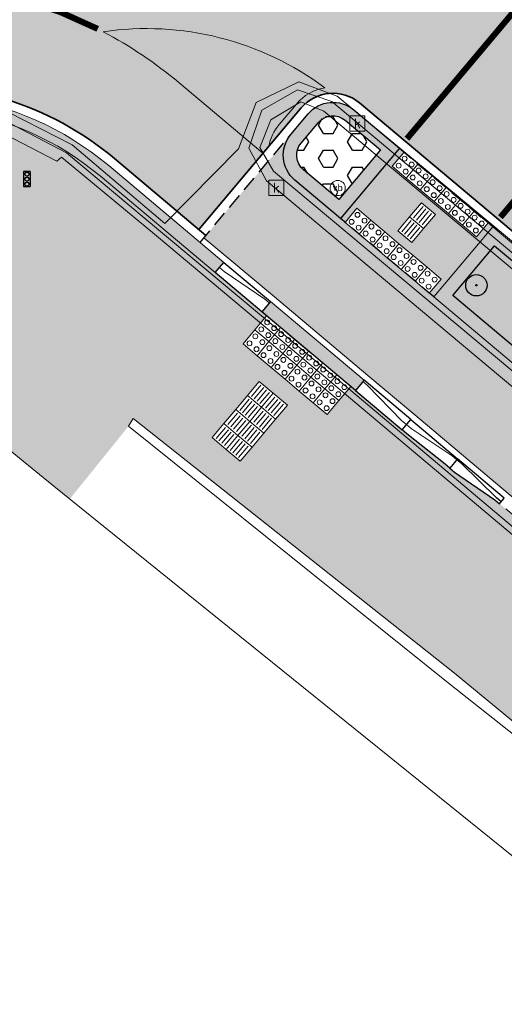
# Model space of a CAD drawing. Header units: metres. Extents: x 187916 to 189411, y 333285 to 334910.
# Tile 83 of 256: x 188383 to 188391, y 334386 to 334402. Entities that reach past the tile are written whole.
import ezdxf
from ezdxf.enums import TextEntityAlignment as Align

# ---------------------------------------------------------------- set-up
doc = ezdxf.new("R2010")
doc.units = ezdxf.units.M
for name, pattern in [('DASHED2', [0.375, 0.25, -0.125]), ('VH-RWSBAND-SO', [24, 10, -2, 2, -2, 2, -2, 2, -2]), ('VH-TROTTOIRBAND_180-200', [20, 10, -2, 2, -2, 2, -2]), ('VW-1-1_STREEP', [2, 1, -1]), ('VW-5050_STREEP', [1, 0.5, -0.5])]:
    doc.linetypes.add(name, pattern=pattern)
for name, color, linetype, lineweight in [('B-ME-GR-BOOM-S', 253, 'Continuous', 25), ('B-ME-IE-MEUBILAIR_WEGMEUBILAIR-S', 253, 'Continuous', 18), ('B-ME-IE-MEUBILAIR_WEGMEUBILAIR_VERKEERSLICHT-S', 253, 'Continuous', 25), ('B-ME-IE-TERREINAFSCHEIDING_KUNSTMATIG_MUUR-G', 253, 'IE-TERREINAFSCHEIDING-KUNSTMATIG-DICHT', 18), ('B-ME-OG-BEBOUWING_HOOFDGEBOUW-G', 253, 'Continuous', 18), ('B-ME-RI-HWA_KOLK-S', 253, 'Continuous', 25), ('B-ME-VH-KANTOPSLUITING_ACHTERKANTBAND-G', 253, 'Continuous', 18), ('B-ME-VH-VERHARDING_ASFALT-G', 253, 'Continuous', 18), ('B-ME-VH-VERHARDING_BETONSTRAATSTEEN-G', 253, 'Continuous', 18), ('N-WE-GR-HAAG-HG01-A', 96, 'Continuous', 35), ('N-WE-VH-GOOT_TEGEL-G', 170, 'Continuous', 35), ('N-WE-VH-KANTOPSLUITING_ELEMENT_VERLOOPBAND-G', 42, 'Continuous', 25), ('N-WE-VH-KANTOPSLUITING_RIJWIELPADBAND_4-12 200-G', 94, 'VH-TROTTOIRBAND_180-200', 15), ('N-WE-VH-KANTOPSLUITING_TROTTOIRBAND_RWS_110 220-G', 251, 'VH-RWSBAND-SO', 25), ('N-WE-VH-KANTOPSLUITING_TROTTOIRBAND_RWS_110 220_ACHTERKANT-G', 7, 'VH-RWSBAND-SO', 25), ('N-WE-VH-KANTOPSLUITING_VERLOOPBAND-S', 251, 'Continuous', 25), ('N-WE-VH-KANTOPSLUITING_VERLOOPBAND_TBV TEKENING-G', 10, 'Continuous', 25), ('N-WE-VH-KANTOPSLUITING_VOORKANTBAND-G', 7, 'Continuous', 15), ('N-WE-VH-KANTVERHARDING_STREKLAAG_BSS-G', 60, 'Continuous', 18), ('N-WE-VH-VERHARDING_ASFALT_RIJWEG-A', 251, 'Continuous', 18), ('N-WE-VH-VERHARDING_BETONSTRAATSTEEN-ROOD-A', 11, 'Continuous', 18), ('N-WE-VH-VERKEERSTEGEL-S', 7, 'Continuous', 0), ('N-WE-VW-MARKERING_LANGS_STREEP_050050-G', 251, 'VW-5050_STREEP', 0), ('N-WE-VW-MARKERING_LANGS_STREEP_11-G', 251, 'VW-1-1_STREEP', 0), ('N-WE-VW-MARKERING_VLAK-G', 251, 'Continuous', 0)]:
    doc.layers.add(name, color=color, linetype=linetype, lineweight=lineweight)
doc.layers.add('N-WE-VH-MATERIAALSCHEIDING-G', color=7, linetype='DASHED2')
doc.layers.add('N-WE-VH-VERHARDING_PRINTBETON-A', color=251, linetype='Continuous')
doc.layers.add('N-WE-VH-VERHARDING_ASFALT_ROOD-A', color=7, linetype='Continuous', lineweight=18, true_color=0xff1414)
doc.layers.add('N-WE-VH-VERHARDING_STRAATBAKSTEEN_DF-A', color=7, linetype='Continuous', lineweight=18, true_color=0x713a38)
doc.styles.add('NLCS-ISO', font='NLCS-ISO.ttf')
doc.linetypes.add('IE-TERREINAFSCHEIDING-KUNSTMATIG-DICHT', pattern='A,8,-1,[82,NLCS.SHX,S=0.75,R=90,X=0,Y=0],-1', length=10)

# ---------------------------------------------------------------- blocks, each defined once
blk = doc.blocks.new('SRI-KOLK-SO')
at = {"color": 0, "linetype": 'ByBlock', "lineweight": 18}
blk.add_lwpolyline([(-1.125, -1.125), (1.125, -1.125), (1.125, 1.125), (-1.125, 1.125)], close=True, dxfattribs=at)
at = {"color": 0, "linetype": 'ByBlock', "lineweight": 18, "style": 'NLCS-ISO'}
blk.add_text('k', height=1.5, dxfattribs=at).set_placement((0, 0), align=Align.MIDDLE_CENTER)
blk = doc.blocks.new('SGR-BOOM_01')
at = {"ltscale": 0.1}
h = blk.add_hatch(color=256, dxfattribs=at)
edge = h.paths.add_edge_path()
edge.add_arc((7.366995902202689e-12, -5.115907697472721e-12), 0.15, 0, 360)
for centre, radius in [((0, 0), 2.5), ((7.366995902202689e-12, -5.115907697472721e-12), 0.04499999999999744)]:
    blk.add_circle(centre, radius)
blk.add_circle((7.366995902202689e-12, -5.115907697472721e-12), 0.15, dxfattribs=at)
blk = doc.blocks.new('SIE-WEG_PAAL_VERKEERSBORD-SO')
at = {"color": 0, "linetype": 'ByBlock', "lineweight": 18}
blk.add_circle((0, 0), 1.5, dxfattribs=at)
at = {"color": 0, "linetype": 'ByBlock', "lineweight": 18, "style": 'NLCS-ISO'}
blk.add_text('vb', height=1.5, dxfattribs=at).set_placement((0, 0.1317113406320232), align=Align.MIDDLE_CENTER)
blk = doc.blocks.new('SIE-WEG_VERKEERSLICHT-SO')
at = {"color": 0, "flags": 128}
blk.add_lwpolyline([(-0.2156669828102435, -0.618928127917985), (0.2156669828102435, -0.618928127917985, 0.414213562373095), (0.2906841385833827, -0.5439109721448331), (0.2906841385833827, 0.5439109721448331, 0.414213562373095), (0.2156669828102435, 0.618928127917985), (-0.2156669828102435, 0.618928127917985, 0.414213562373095), (-0.2906841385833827, 0.5439109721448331), (-0.2906841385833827, -0.5439109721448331, 0.414213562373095)], format="xyb", close=True, dxfattribs=at)
at = {"color": 0}
for centre in [(0, 0.3987101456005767), (0, 0), (0, -0.4055255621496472)]:
    blk.add_circle(centre, 0.1658993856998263, dxfattribs=at)
for centre in [(0.002967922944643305, 0.3289781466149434), (0.002967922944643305, -0.06973199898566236), (0.002967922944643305, -0.4752575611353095)]:
    blk.add_arc(centre, 0.1913433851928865, 33.95042640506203, 150.9238605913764, dxfattribs=at)
blk = doc.blocks.new('DTM')
at = {"layer": 'B-ME-IE-TERREINAFSCHEIDING_KUNSTMATIG_MUUR-G', "ltscale": 0.2, "flags": 128}
for points in [[(188385.116, 334395.385), (188385.1919999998, 334395.5140000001)], [(188385.1919999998, 334395.5140000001), (188390.4560000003, 334391.3399999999)], [(188385.1159999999, 334395.3849999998), (188390.352, 334391.1859999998)], [(188390.4560000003, 334391.34), (188391.667, 334390.3420000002)], [(188390.352, 334391.1859999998), (188391.7080000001, 334390.1069999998)]]:
    blk.add_lwpolyline(points, dxfattribs=at)
at = {"layer": 'B-ME-OG-BEBOUWING_HOOFDGEBOUW-G', "ltscale": 0.2, "flags": 128}
blk.add_lwpolyline([(188420.3599999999, 334357.3689999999), (188422.4989999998, 334360.1379999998), (188422.8480000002, 334362.6379999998), (188422.216, 334363.409), (188420.7000000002, 334364.6890000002), (188412.3403119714, 334371.4892070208), (188412.4210000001, 334371.5959999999), (188412.6583386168, 334371.8967057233), (188400.2170000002, 334381.9279999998), (188392.6067571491, 334388.0657609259), (188392.375, 334387.7779999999), (188392.2691898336, 334387.6488921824), (188383.8700000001, 334394.426), (188382.2560000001, 334395.736), (188381.4470000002, 334396.1400000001), (188379.7579999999, 334395.9270000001), (188379.1329999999, 334395.2970000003), (188377.7570000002, 334393.7110000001), (188373.3820000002, 334388.2790000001), (188363.8190000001, 334376.4359999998)], dxfattribs=at)
at = {"layer": 'B-ME-VH-KANTOPSLUITING_ACHTERKANTBAND-G', "ltscale": 0.2, "flags": 128}
for points in [[(188422.5660000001, 334354.5649999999), (188427.5120000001, 334360.7310000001), (188427.5789999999, 334360.6540000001), (188428.0090000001, 334362.0759999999), (188427.8250000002, 334362.8029999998), (188419.3319999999, 334370.1260000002), (188412.7039999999, 334375.6890000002), (188405.3420000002, 334381.8930000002), (188396.7220000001, 334389.1340000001), (188388.4780000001, 334396.0699999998), (188385.5729999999, 334398.5070000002), (188384.0219999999, 334399.7930000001), (188383.9449999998, 334399.7289999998), (188381.8259999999, 334400.824)], [(188429.7999999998, 334364.0329999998), (188430.04, 334363.9509999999), (188430.2429999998, 334364.0980000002), (188430.7060000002, 334364.6159999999), (188430.7850000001, 334364.821), (188430.6529999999, 334365.0609999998), (188423.8289999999, 334370.7749999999), (188416.9789999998, 334376.52), (188410.3679999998, 334382.0630000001), (188403.145, 334388.1439999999), (188396.1349999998, 334393.9939999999), (188388.318, 334400.5470000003), (188387.9410000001, 334400.6979999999), (188387.4500000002, 334400.406), (188387.2650000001, 334399.9500000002)], [(188387.2650000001, 334399.9500000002), (188387.4909999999, 334399.5630000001)], [(188393.5269999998, 334394.5129999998), (188387.4909999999, 334399.5630000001)]]:
    blk.add_lwpolyline(points, dxfattribs=at)
at = {"layer": 'B-ME-VH-VERHARDING_ASFALT-G', "ltscale": 0.2, "flags": 128}
blk.add_lwpolyline([(188429.7050000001, 334363.8670000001), (188430.0819999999, 334363.5920000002), (188430.5189999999, 334363.8250000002), (188430.9730000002, 334364.378), (188431.1129999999, 334364.8130000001), (188430.8990000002, 334365.281), (188424.0529999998, 334371.02), (188417.2239999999, 334376.7510000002), (188410.5950000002, 334382.3149999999), (188403.3900000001, 334388.3640000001), (188396.3900000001, 334394.2760000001), (188388.534, 334400.7949999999), (188387.906, 334401.0269999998), (188387.2080000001, 334400.6880000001), (188386.9160000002, 334399.932), (188385.7140000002, 334398.7080000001), (188384.1940000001, 334399.9950000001), (188381.8799999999, 334401.1749999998)], dxfattribs=at)
at = {"layer": 'B-ME-VH-VERHARDING_BETONSTRAATSTEEN-G', "ltscale": 0.2, "flags": 128}
for points in [[(188422.713, 334354.4789999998), (188427.6809999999, 334360.6189999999), (188428.1260000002, 334362.0499999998), (188427.9029999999, 334362.844), (188419.3810000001, 334370.2060000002), (188412.7719999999, 334375.7859999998), (188405.3820000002, 334381.9890000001), (188396.8130000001, 334389.1839999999), (188388.5529999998, 334396.1490000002), (188385.6430000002, 334398.5759999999), (188384.102, 334399.8640000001), (188381.8599999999, 334401.0350000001)], [(188429.7050000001, 334363.8670000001), (188430.0630000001, 334363.7800000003), (188430.4070000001, 334363.932), (188430.8590000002, 334364.486), (188430.997, 334364.8300000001), (188430.7790000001, 334365.1910000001), (188423.949, 334370.9169999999), (188417.1170000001, 334376.6529999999), (188410.4929999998, 334382.2179999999), (188403.2910000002, 334388.2820000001), (188396.2689999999, 334394.145), (188388.4470000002, 334400.7050000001), (188387.8870000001, 334400.8990000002), (188387.3029999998, 334400.5619999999), (188387.0869999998, 334399.9410000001)], [(188387.0869999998, 334399.9410000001), (188387.378, 334399.4079999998)], [(188393.3590000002, 334394.392), (188387.378, 334399.4079999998)]]:
    blk.add_lwpolyline(points, dxfattribs=at)
at = {"layer": 'B-ME-GR-BOOM-S', "xscale": 0.07, "yscale": 0.07, "zscale": 0.07}
blk.add_blockref('SGR-BOOM_01', (188390.814, 334397.695), dxfattribs=at)
at = {"layer": 'B-ME-IE-MEUBILAIR_WEGMEUBILAIR-S', "xscale": 0.083, "yscale": 0.083, "zscale": 0.083}
blk.add_blockref('SIE-WEG_PAAL_VERKEERSBORD-SO', (188388.543, 334399.288), dxfattribs=at)
at = {"layer": 'B-ME-IE-MEUBILAIR_WEGMEUBILAIR_VERKEERSLICHT-S', "xscale": 0.2019620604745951, "yscale": 0.2019620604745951, "zscale": 0.2019620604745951}
blk.add_blockref('SIE-WEG_VERKEERSLICHT-SO', (188383.454, 334399.436), dxfattribs=at)
at = {"layer": 'B-ME-RI-HWA_KOLK-S', "xscale": 0.11, "yscale": 0.11, "zscale": 0.11}
for p in [(188388.865, 334400.345), (188387.537, 334399.292)]:
    blk.add_blockref('SRI-KOLK-SO', p, dxfattribs=at)
blk = doc.blocks.new('SVH-VERKEERSTEGEL_300X300_GELEIDETEGEL')
blk.add_lwpolyline([(-0.15, 5.551115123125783e-17), (0.15, 5.551115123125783e-17), (0.15, -0.3), (-0.15, -0.3)], close=True)
at = {"lineweight": 0, "flags": 128}
for points in [[(0.12, -0.05999999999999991), (-0.1200000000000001, -0.05999999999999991)], [(0.12, -0.1199999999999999), (-0.1200000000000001, -0.1199999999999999)], [(0.12, -0.1799999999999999), (-0.1200000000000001, -0.1799999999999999)], [(0.12, -0.2399999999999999), (-0.12, -0.2399999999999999)]]:
    blk.add_lwpolyline(points, dxfattribs=at)
blk = doc.blocks.new('SVH-VERKEERSTEGEL_300X300_NOPPENTEGEL')
blk.add_lwpolyline([(-0.15, 5.551115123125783e-17), (0.15, 5.551115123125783e-17), (0.15, -0.3), (-0.15, -0.3)], close=True)
at = {"lineweight": 0}
for centre in [(-0.07499999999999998, -0.07499999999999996), (0.07499999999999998, -0.07499999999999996), (-0.07499999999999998, -0.225), (0.07499999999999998, -0.225)]:
    blk.add_circle(centre, 0.04, dxfattribs=at)
blk = doc.blocks.new('SVH-TROTTOIRBAND RWS INRITVERLOOPBAND_110 220X250_RECHTS_L1000_VB-MM')
at = {"linetype": 'Continuous', "lineweight": 0}
blk.add_lwpolyline([(0, 0), (-1000, 1.13686837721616e-13), (-1000, 220.0000000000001), (0, 220)], close=True, dxfattribs=at)
blk.add_lwpolyline([(0, 110), (-100, 110), (-900, 30.00000000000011), (-1000, 30.00000000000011)], dxfattribs=at)
blk = doc.blocks.new('SVH-TROTTOIRBAND RWS INRITVERLOOPBAND_110 220X250_LINKS_L1000_VB-MM')
at = {"linetype": 'Continuous', "lineweight": 0}
blk.add_lwpolyline([(0, 0), (1000, 1.13686837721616e-13), (1000, 220.0000000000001), (0, 220)], close=True, dxfattribs=at)
blk.add_lwpolyline([(0, 110), (100, 110), (900, 30.00000000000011), (1000, 30.00000000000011)], dxfattribs=at)
blk = doc.blocks.new('SVH-VERLOOPBAND_TROTTOIRBAND RWS 110 220X250 VB_TROTTOIRBAND 180 200X250 HD_L1000-MM')
at = {"linetype": 'Continuous', "lineweight": 0}
blk.add_lwpolyline([(1000, 200.0000000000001), (900, 200.0000000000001), (100, 220), (0, 220), (0, 0), (1000, 1.13686837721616e-13)], close=True, dxfattribs=at)
blk.add_lwpolyline([(0, 110), (100, 110), (900, 20.00000000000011), (1000, 20.00000000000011)], dxfattribs=at)
blk = doc.blocks.new('SVH-VERLOOPBAND_RIJWIELPADBAND 40 120X170 HD_TROTTOIRBAND 180 200X250 HD_L1000-MM')
blk.add_lwpolyline([(0, 0), (1000, 0), (1000, 200), (900, 200), (100, 120), (0, 120)], close=True)
at = {"flags": 128}
blk.add_lwpolyline([(0, 80), (100, 80), (900, 20.00000000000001), (1000, 20)], dxfattribs=at)
blk = doc.blocks.new('ontwerp Wilhelmina- & Engelenkampstraat')
at = {"layer": 'N-WE-GR-HAAG-HG01-A', "transparency": 33554610}
h = blk.add_hatch(color=256, dxfattribs=at)
h.dxf.hatch_style = 1
h.paths.add_polyline_path([(188391.7025152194, 334397.8444448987), (188391.1103045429, 334398.3422460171), (188390.4286866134, 334397.5304595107), (188430.8118055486, 334363.5851718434), (188431.4938655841, 334364.3965867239)])
at = {"layer": 'N-WE-VH-VERHARDING_ASFALT_RIJWEG-A', "transparency": 33554610}
h = blk.add_hatch(color=256, dxfattribs=at)
h.dxf.hatch_style = 1
edge = h.paths.add_edge_path()
edge.add_line((188387.3193868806, 334399.856678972), (188387.6604168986, 334400.2623864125))
edge.add_line((188387.6604168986, 334400.2623864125), (188387.9435361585, 334400.5992001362))
edge.add_arc((188388.4640664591, 334400.161652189), 0.6799999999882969, 49.95022463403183, 139.9502246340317, ccw=False)
edge.add_line((188388.9016144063, 334400.6821824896), (188438.118493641, 334359.3114026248))
edge.add_line((188438.118493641, 334359.3114026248), (188439.8558163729, 334361.3782141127))
edge.add_line((188439.8558163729, 334361.3782141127), (188428.3549218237, 334371.0456490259))
edge.add_arc((188428.773166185, 334371.5432147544), 0.6499999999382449, 71.75163411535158, 229.9502246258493, ccw=False)
edge.add_line((188428.9767050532, 334372.1605249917), (188433.5609771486, 334370.6490037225))
edge.add_arc((188432.8877331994, 334368.6071313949), 2.15000000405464, 49.95022461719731, 71.75163413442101, ccw=False)
edge.add_line((188434.2711568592, 334370.2529257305), (188441.9148655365, 334363.8277684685))
edge.add_line((188441.9148655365, 334363.8277684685), (188443.6521882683, 334365.8945799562))
edge.add_line((188443.6521882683, 334365.8945799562), (188393.8502912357, 334407.7571147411))
edge.add_line((188393.8502912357, 334407.7571147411), (188393.8510841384, 334407.7594364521))
edge.add_arc((188403.7994422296, 334419.1854012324), 15.14999999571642, 219.5529079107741, 228.9545650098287, ccw=False)
edge.add_arc((188403.7994420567, 334419.1854011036), 15.14999978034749, 215.7845786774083, 219.5529079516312, ccw=False)
edge.add_arc((188392.0600241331, 334410.7241970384), 0.6791359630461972, 146.9831656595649, 215.8344605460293, ccw=False)
edge.add_line((188391.4905614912, 334411.0942483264), (188391.8653720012, 334411.5401428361))
edge.add_line((188391.8653720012, 334411.5401428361), (188390.3594454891, 334412.6336422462))
edge.add_line((188390.3594454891, 334412.6336422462), (188389.7120602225, 334413.1037285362))
edge.add_arc((188394.1384543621, 334418.4352640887), 6.92951920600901, 197.4668634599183, 230.2995671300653, ccw=False)
edge.add_line((188387.5284504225, 334416.3553399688), (188383.1819281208, 334408.6575865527))
edge.add_line((188383.1819281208, 334408.6575865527), (188379.7160231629, 334402.441145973))
edge.add_arc((188381.4377167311, 334395.6561794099), 7.000000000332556, 49.95022463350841, 104.23835062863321, ccw=False)
edge.add_line((188385.9418867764, 334401.0145795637), (188387.3193868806, 334399.856678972))
at = {"layer": 'N-WE-VH-VERHARDING_ASFALT_ROOD-A', "transparency": 33554610}
h = blk.add_hatch(color=256, dxfattribs=at)
h.dxf.hatch_style = 1
edge = h.paths.add_edge_path()
edge.add_line((188386.2705587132, 334398.6089372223), (188387.3193868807, 334399.8566789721))
edge.add_line((188387.3193868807, 334399.8566789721), (188385.9418867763, 334401.0145795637))
edge.add_arc((188381.4377167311, 334395.6561794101), 7.00000000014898, 49.95022463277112, 104.238350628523)
edge.add_line((188379.7160231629, 334402.441145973), (188383.1819281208, 334408.6575865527))
edge.add_line((188383.1819281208, 334408.6575865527), (188387.5284504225, 334416.3553399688))
edge.add_arc((188394.1384543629, 334418.4352640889), 6.929519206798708, 169.4432046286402, 197.4668634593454, ccw=False)
edge.add_line((188387.3262257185, 334419.7048220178), (188377.3965631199, 334402.6407203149))
edge.add_line((188377.3965631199, 334402.6407203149), (188376.727267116, 334401.4084255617))
edge.add_line((188376.727267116, 334401.4084255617), (188378.5229118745, 334399.9748396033))
edge.add_arc((188381.5759543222, 334395.8273787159), 5.150000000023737, 49.950224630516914, 126.35764903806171, ccw=False)
edge.add_line((188384.8897365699, 334399.7696302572), (188386.2705587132, 334398.6089372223))
at = {"layer": 'N-WE-VH-VERHARDING_BETONSTRAATSTEEN-ROOD-A', "transparency": 33554610}
h = blk.add_hatch(color=11, dxfattribs=at)
h.dxf.hatch_style = 1
edge = h.paths.add_edge_path()
edge.add_line((188433.9970687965, 334358.4256155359), (188435.9757973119, 334356.7623336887))
edge.add_line((188435.9757973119, 334356.7623336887), (188437.1983901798, 334358.2167293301))
edge.add_line((188437.1983901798, 334358.2167293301), (188433.7512707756, 334361.1143128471))
edge.add_line((188433.7512707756, 334361.1143128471), (188430.8386527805, 334363.2752053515))
edge.add_line((188430.8386527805, 334363.2752053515), (188387.8399171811, 334399.419131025))
edge.add_arc((188388.1809471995, 334399.824838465), 0.5300000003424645, 139.950224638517, 229.9502245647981, ccw=False)
edge.add_line((188387.775239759, 334400.1658684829), (188386.3532089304, 334398.474145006))
edge.add_line((188386.3532089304, 334398.474145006), (188386.7420958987, 334398.1472539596))
edge.add_line((188386.7420958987, 334398.1472539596), (188387.5075816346, 334397.5038010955))
edge.add_line((188387.5075816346, 334397.5038010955), (188389.0385535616, 334396.2168949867))
edge.add_line((188389.0385535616, 334396.2168949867), (188389.8040392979, 334395.5734421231))
edge.add_line((188389.8040392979, 334395.5734421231), (188390.569525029, 334394.9299892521))
edge.add_line((188390.569525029, 334394.9299892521), (188391.3350107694, 334394.2865363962))
edge.add_line((188391.3350107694, 334394.2865363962), (188428.2549142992, 334363.2523622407))
edge.add_line((188428.2549142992, 334363.2523622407), (188433.8593319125, 334358.5409880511))
edge.add_line((188433.8593319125, 334358.5409880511), (188433.9970687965, 334358.4256155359))
at = {"layer": 'N-WE-VH-VERHARDING_PRINTBETON-A', "transparency": 33554610}
h = blk.add_hatch(dxfattribs=at)
h.set_pattern_fill('HEX', color=256, scale=0.05)
h.set_pattern_definition([(0, (0, 0), (0, 0.27496306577), [0.15875, -0.3175]), (120, (0, 0), (-0.2381250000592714, -0.1374815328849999), [0.15875, -0.3174999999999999]), (59.99999999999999, (0.15875, 0), (-0.2381250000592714, 0.137481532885), [0.15875, -0.3175])])
edge = h.paths.add_edge_path()
edge.add_line((188388.56090114, 334399.1004847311), (188389.242257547, 334399.911959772))
edge.add_line((188389.242257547, 334399.911959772), (188388.6152289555, 334400.4372220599))
edge.add_arc((188388.4602800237, 334400.2047919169), 0.2793437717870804, 56.31069991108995, 140.070511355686)
edge.add_line((188388.2460694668, 334400.3840871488), (188387.9243430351, 334400.0013442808))
edge.add_arc((188388.1386790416, 334399.8211774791), 0.2800000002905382, 139.9502247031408, 229.9502245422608)
edge.add_line((188387.9585122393, 334399.606841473), (188388.56090114, 334399.1004847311))
at = {"layer": 'N-WE-VH-VERHARDING_STRAATBAKSTEEN_DF-A', "transparency": 33554610}
h = blk.add_hatch(color=256, dxfattribs=at)
h.dxf.hatch_style = 1
h.paths.add_polyline_path([(188378.7390743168, 334398.3187795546), (188378.9262528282, 334398.5532240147), (188380.3329302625, 334397.4301663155), (188380.4207006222, 334397.5401002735), (188381.3584837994, 334396.7913929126), (188380.9841267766, 334396.3225039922), (188380.0463435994, 334397.0712113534), (188380.1457517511, 334397.1957218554)], flags=16)
h.paths.add_polyline_path([(188386.9466302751, 334394.8141486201), (188386.4871285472, 334395.1999700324), (188387.2587713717, 334396.118973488), (188387.7182730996, 334395.7331520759)], flags=16)
edge = h.paths.add_edge_path()
edge.add_line((188376.7843113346, 334397.5018771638), (188376.1405203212, 334396.7364144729))
edge.add_line((188376.1405203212, 334396.7364144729), (188377.4500000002, 334395.639))
edge.add_line((188377.4500000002, 334395.639), (188377.5079999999, 334395.5949999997))
edge.add_line((188377.5079999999, 334395.5949999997), (188378.583063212, 334394.6631339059))
edge.add_line((188378.583063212, 334394.6631339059), (188379.1329999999, 334395.2970000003))
edge.add_line((188379.1329999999, 334395.2970000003), (188379.3028689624, 334395.4682279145))
edge.add_line((188379.3028689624, 334395.4682279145), (188379.7579999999, 334395.9270000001))
edge.add_line((188379.7579999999, 334395.9270000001), (188381.4470000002, 334396.1400000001))
edge.add_line((188381.4470000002, 334396.1400000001), (188382.2560000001, 334395.736))
edge.add_line((188382.2560000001, 334395.736), (188384.1560032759, 334394.1952307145))
edge.add_line((188384.1560032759, 334394.1952307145), (188385.1159999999, 334395.3849999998))
edge.add_line((188385.1159999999, 334395.3849999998), (188385.1919999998, 334395.5140000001))
edge.add_line((188385.1919999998, 334395.5140000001), (188390.4560000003, 334391.34))
edge.add_line((188390.4560000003, 334391.34), (188391.6669999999, 334390.3420000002))
edge.add_line((188391.6669999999, 334390.3420000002), (188392.455, 334391.2979999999))
edge.add_line((188392.455, 334391.2979999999), (188392.5950000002, 334391.2110000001))
edge.add_line((188392.5950000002, 334391.2110000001), (188394.1179999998, 334389.9500000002))
edge.add_line((188394.1179999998, 334389.9500000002), (188394.2489999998, 334389.861))
edge.add_line((188394.2489999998, 334389.861), (188395.0807723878, 334390.8505206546))
edge.add_line((188395.0807723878, 334390.8505206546), (188391.193451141, 334394.1181295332))
edge.add_line((188391.193451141, 334394.1181295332), (188391.1169025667, 334394.1824748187))
edge.add_line((188391.1169025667, 334394.1824748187), (188390.4530377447, 334394.635998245))
edge.add_line((188390.4530377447, 334394.635998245), (188390.3764891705, 334394.7003435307))
edge.add_line((188390.3764891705, 334394.7003435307), (188389.5982261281, 334395.3284095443))
edge.add_line((188389.5982261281, 334395.3284095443), (188388.8265587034, 334395.9770586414))
edge.add_line((188388.8265587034, 334395.9770586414), (188388.7561916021, 334396.0362078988))
edge.add_line((188388.7561916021, 334396.0362078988), (188388.3701198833, 334395.5769164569))
edge.add_line((188388.3701198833, 334395.5769164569), (188386.9922455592, 334396.7351316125))
edge.add_line((188386.9922455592, 334396.7351316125), (188387.3783172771, 334397.1944230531))
edge.add_line((188387.3783172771, 334397.1944230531), (188384.6516590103, 334399.4864005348))
edge.add_arc((188381.5759543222, 334395.8273787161), 4.779999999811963, 49.95022462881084, 126.6316115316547)
edge.add_line((188378.7238826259, 334399.6632732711), (188379.1674473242, 334399.2356082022))
edge.add_line((188379.1674473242, 334399.2356082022), (188377.9180911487, 334397.9398037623))
edge.add_line((188377.9180911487, 334397.9398037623), (188377.4794297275, 334398.3627413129))
edge.add_line((188377.4794297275, 334398.3627413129), (188376.7843113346, 334397.5018771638))
h = blk.add_hatch(color=256, dxfattribs=at)
h.dxf.hatch_style = 1
h.paths.add_polyline_path([(188389.9136281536, 334399.0476867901), (188390.1432738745, 334398.854650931), (188389.7572021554, 334398.3953594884), (188389.5275564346, 334398.5883953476)])
h.paths.add_polyline_path([(188390.584135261, 334398.6800251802), (188390.3544895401, 334398.8730610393), (188390.1248438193, 334399.0660968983), (188389.8951980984, 334399.2591327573), (188389.6655523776, 334399.4521686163), (188389.4359066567, 334399.6452044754), (188389.6289425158, 334399.8748501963), (188389.5523938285, 334399.9391955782), (188388.5878401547, 334398.790441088), (188388.6643888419, 334398.7260957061), (188388.857424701, 334398.9557414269), (188389.0870704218, 334398.7627055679), (188389.3167161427, 334398.5696697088), (188389.5463618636, 334398.3766338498), (188389.7760075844, 334398.1835979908), (188390.0056533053, 334397.9905621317), (188390.2352990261, 334397.7975262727), (188390.0422631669, 334397.5678805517), (188390.1188118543, 334397.5035351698), (188391.0833655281, 334398.65228966), (188391.0068168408, 334398.7166350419), (188390.8137809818, 334398.4869893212)])
at = {"layer": 'N-WE-VH-GOOT_TEGEL-G'}
for points in [[(188386.3853815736, 334398.5124192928), (188384.8897365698, 334399.7696302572, 0.4200023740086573), (188377.5691137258, 334399.0627656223), (188375.547492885, 334396.559104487)], [(188386.2705587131, 334398.6089372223), (188387.9435361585, 334400.5992001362, -0.4142135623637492), (188388.9016144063, 334400.6821824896), (188391.1751070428, 334398.7711274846), (188391.9405927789, 334398.127674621), (188432.015172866, 334364.4417388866), (188434.5565855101, 334362.3054753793), (188435.5745708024, 334361.4497761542), (188435.7092038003, 334361.3366061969), (188436.4746928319, 334360.6931505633), (188438.1184936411, 334359.3114026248), (188438.7711533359, 334358.7627892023)]]:
    blk.add_lwpolyline(points, format="xyb", dxfattribs=at)
at = {"layer": 'N-WE-VH-KANTOPSLUITING_ELEMENT_VERLOOPBAND-G', "const_width": 0.22, "flags": 128}
blk.add_lwpolyline([(188388.9034284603, 334396.0561429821), (188387.3724565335, 334397.3430490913)], dxfattribs=at)
at = {"layer": 'N-WE-VH-KANTOPSLUITING_RIJWIELPADBAND_4-12 200-G', "ltscale": 0.15, "flags": 128}
blk.add_lwpolyline([(188427.3478689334, 334363.7274082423), (188391.193451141, 334394.1181295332)], dxfattribs=at)
at = {"layer": 'N-WE-VH-KANTOPSLUITING_TROTTOIRBAND_RWS_110 220-G', "ltscale": 0.15, "const_width": 0.22, "flags": 128}
blk.add_lwpolyline([(188386.6069707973, 334397.986501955), (188384.7224388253, 334399.5706039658, 0.2871451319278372), (188379.584293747, 334400.293404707, 0.2871451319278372)], format="xyb", dxfattribs=at)
blk.add_lwpolyline([(188389.397456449, 334399.9257334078), (188388.5743706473, 334398.9454629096), (188387.9106969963, 334399.5033344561, -0.4142135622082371), (188387.85944319, 334400.0950886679), (188388.1425624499, 334400.4319023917, -0.414213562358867), (188388.7343166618, 334400.4831561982)], format="xyb", close=True, dxfattribs=at)
blk.add_lwpolyline([(188430.8252291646, 334363.4301885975), (188390.2737492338, 334397.5169973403), (188391.0968350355, 334398.4972678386), (188391.7732950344, 334397.9286483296), (188431.64884883, 334364.4100103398)], close=True, dxfattribs=at)
at = {"layer": 'N-WE-VH-KANTOPSLUITING_TROTTOIRBAND_RWS_110 220_ACHTERKANT-G', "linetype": 'Continuous', "ltscale": 0.2, "flags": 128}
for points in [[(188389.5523938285, 334399.9391955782), (188388.5878401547, 334398.790441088), (188387.8399171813, 334399.4191310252, -0.4142135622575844), (188387.7752397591, 334400.165868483), (188388.0583590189, 334400.5026822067, -0.4142135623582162), (188388.8050964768, 334400.5673596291)], [(188389.2425190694, 334399.9122712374), (188388.5609011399, 334399.100484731), (188387.9814768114, 334399.5875378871, -0.4142135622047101), (188387.943646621, 334400.0243088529), (188388.2267658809, 334400.3611225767, -0.4142135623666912), (188388.6635368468, 334400.3989527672)]]:
    blk.add_lwpolyline(points, format="xyb", close=True, dxfattribs=at)
blk.add_lwpolyline([(188430.8118055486, 334363.5851718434), (188390.4286866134, 334397.5304595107), (188391.1103045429, 334398.3422460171), (188391.7025152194, 334397.8444448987), (188431.4938655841, 334364.3965867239)], close=True, dxfattribs=at)
blk.add_lwpolyline([(188388.8326486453, 334395.9719395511), (188387.3016767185, 334397.2588456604)], dxfattribs=at)
at = {"layer": 'N-WE-VH-KANTOPSLUITING_VERLOOPBAND_TBV TEKENING-G', "flags": 128}
for points in [[(188386.6777506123, 334398.0707053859), (188387.4432363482, 334397.427252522), (188387.3016767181, 334397.2588456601), (188386.5361909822, 334397.902298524)], [(188389.7396940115, 334395.4968935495), (188388.9742082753, 334396.1403464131), (188388.8326486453, 334395.9719395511), (188389.5981343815, 334395.3284866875)], [(188390.3764891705, 334394.7003435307), (188390.2999405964, 334394.7646888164), (188389.6746829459, 334395.2641413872), (188389.5981343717, 334395.328486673), (188389.7396940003, 334395.4968935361), (188390.5051797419, 334394.8534406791)], [(188391.2706654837, 334394.209987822), (188390.5051797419, 334394.8534406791), (188390.3764891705, 334394.7003435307), (188390.4530377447, 334394.635998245), (188391.1169025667, 334394.1824748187), (188391.1934511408, 334394.118129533)]]:
    blk.add_lwpolyline(points, close=True, dxfattribs=at)
at = {"layer": 'N-WE-VH-KANTOPSLUITING_VOORKANTBAND-G', "flags": 128}
for points in [[(188386.6777506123, 334398.0707053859), (188384.7932186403, 334399.6548073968, 0.2871451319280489), (188379.5394915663, 334400.3938674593)], [(188386.5361909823, 334397.902298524), (188384.6516590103, 334399.4864005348, 0.2871451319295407), (188379.6290959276, 334400.1929419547, 0.2871451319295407)]]:
    blk.add_lwpolyline(points, format="xyb", dxfattribs=at)
blk.add_lwpolyline([(188430.8386527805, 334363.2752053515), (188390.1188118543, 334397.5035351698), (188391.0833655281, 334398.65228966), (188391.8440748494, 334398.0128517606), (188431.803832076, 334364.4234339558)], close=True, dxfattribs=at)
blk.add_lwpolyline([(188388.9742082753, 334396.1403464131), (188387.4432363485, 334397.4272525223)], dxfattribs=at)
at = {"layer": 'N-WE-VH-KANTVERHARDING_STREKLAAG_BSS-G', "flags": 128}
blk.add_lwpolyline([(188419.3469620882, 334349.4026893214, 0.2548118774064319), (188419.8777609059, 334349.6218460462), (188426.3348847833, 334357.6030358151), (188426.9638610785, 334358.3804685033), (188428.2249649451, 334359.9394324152), (188428.8106460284, 334360.7654009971, 0.3380335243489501), (188428.2549142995, 334363.2523622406), (188427.4894285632, 334363.8958151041), (188391.3350107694, 334394.2865363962), (188390.569525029, 334394.9299892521), (188389.8040392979, 334395.5734421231), (188389.0385535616, 334396.2168949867), (188387.5075816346, 334397.5038010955), (188386.7420958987, 334398.1472539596), (188386.3532089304, 334398.474145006)], format="xyb", dxfattribs=at)
at = {"layer": 'N-WE-VH-MATERIAALSCHEIDING-G', "flags": 128}
for points in [[(188386.2888636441, 334398.3975964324), (188387.7752397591, 334400.165868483)], [(188389.5523938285, 334399.9391955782), (188391.0833655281, 334398.65228966)], [(188390.1188118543, 334397.5035351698), (188388.5878401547, 334398.790441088)]]:
    blk.add_lwpolyline(points, dxfattribs=at)
at = {"layer": 'N-WE-VH-KANTOPSLUITING_VERLOOPBAND-S'}
for name, p, xscale, yscale, zscale, rotation in [('SVH-TROTTOIRBAND RWS INRITVERLOOPBAND_110 220X250_RECHTS_L1000_VB-MM', (188386.6777506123, 334398.0707053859), 0.001, 0.001, 0.001, 139.9502246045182), ('SVH-TROTTOIRBAND RWS INRITVERLOOPBAND_110 220X250_LINKS_L1000_VB-MM', (188389.7396940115, 334395.4968935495), 0.0009999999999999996, 0.0009999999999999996, 0.0009999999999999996, 139.950224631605), ('SVH-VERLOOPBAND_TROTTOIRBAND RWS 110 220X250 VB_TROTTOIRBAND 180 200X250 HD_L1000-MM', (188389.7396940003, 334395.4968935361), -0.001, 0.001, 0.001, 139.9502251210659), ('SVH-VERLOOPBAND_RIJWIELPADBAND 40 120X170 HD_TROTTOIRBAND 180 200X250 HD_L1000-MM', (188391.2706654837, 334394.209987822), 0.001, 0.001, 0.001, 139.9502251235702)]:
    blk.add_blockref(name, p, dxfattribs=dict(at, xscale=xscale, yscale=yscale, zscale=zscale, rotation=rotation))
at = {"layer": 'N-WE-VH-VERKEERSTEGEL-S'}
for p, rotation in [((188389.5507295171, 334399.5486865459), 139.9502246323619), ((188389.780375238, 334399.3556506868), 139.9502246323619), ((188390.0100209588, 334399.1626148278), 139.9502246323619), ((188390.2396666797, 334398.9695789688), 139.9502246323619), ((188390.4693124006, 334398.7765431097), 139.9502246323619), ((188388.7792117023, 334398.6295777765), 139.9502246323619), ((188390.6989581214, 334398.5835072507), 139.9502246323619), ((188389.0088574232, 334398.4365419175), 139.9502246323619), ((188389.238503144, 334398.2435060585), 139.9502246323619), ((188389.4681488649, 334398.0504701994), 139.9502246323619), ((188389.6977945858, 334397.8574343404), 139.9502246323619), ((188389.9274403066, 334397.6643984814), 139.9502246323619), ((188387.3001042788, 334396.8682594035), 139.9502245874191), ((188387.1070684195, 334396.6386136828), 139.9502245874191), ((188387.5297499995, 334396.6752235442), 139.9502245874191), ((188387.3367141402, 334396.4455778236), 139.9502245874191), ((188387.7593957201, 334396.482187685), 139.9502245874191), ((188387.5663598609, 334396.2525419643), 139.9502245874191), ((188387.9890414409, 334396.2891518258), 139.9502245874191), ((188388.2186871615, 334396.0961159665), 139.9502245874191), ((188387.7960055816, 334396.059506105), 139.9502245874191), ((188388.0256513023, 334395.8664702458), 139.9502245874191), ((188388.4483328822, 334395.9030801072), 139.9502245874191), ((188388.255297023, 334395.6734343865), 139.9502245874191)]:
    blk.add_blockref('SVH-VERKEERSTEGEL_300X300_NOPPENTEGEL', p, dxfattribs=dict(at, rotation=rotation))
at = {"layer": 'N-WE-VH-VERKEERSTEGEL-S', "xscale": -1}
for p, rotation in [((188389.817110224, 334398.9328639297), 49.95022462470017), ((188389.6240743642, 334398.703218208), 49.95022462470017), ((188387.1623160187, 334396.0040980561), 49.9814426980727), ((188387.3920668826, 334395.81118735), 49.9814426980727), ((188386.9694053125, 334395.7743471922), 49.9814426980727), ((188386.7764946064, 334395.5445963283), 49.9814426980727), ((188387.1991561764, 334395.5814364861), 49.9814426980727), ((188387.0062454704, 334395.3516856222), 49.9814426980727), ((188386.5835839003, 334395.3148454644), 49.9814426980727), ((188386.8133347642, 334395.1219347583), 49.9814426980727)]:
    blk.add_blockref('SVH-VERKEERSTEGEL_300X300_GELEIDETEGEL', p, dxfattribs=dict(at, rotation=rotation))
blk = doc.blocks.new('markering')
at = {"layer": 'N-WE-VW-MARKERING_VLAK-G'}
h = blk.add_hatch(color=256, dxfattribs=at)
h.dxf.hatch_style = 1
edge = h.paths.add_edge_path()
edge.add_line((188387.3193868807, 334399.8566789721), (188387.4145539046, 334399.9698947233))
edge.add_arc((188388.1809471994, 334399.8248384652), 0.7800000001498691, 139.9502246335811, 169.2823348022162, ccw=False)
edge.add_line((188387.583868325, 334400.3267316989), (188387.8669875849, 334400.6635454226))
edge.add_arc((188388.4640664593, 334400.1616521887), 0.780000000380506, 99.83445580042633, 139.9502246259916, ccw=False)
edge.add_arc((188385.4121858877, 334397.022024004), 4.877736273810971, 53.24728262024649, 98.35978717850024)
edge.add_arc((188381.4377167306, 334395.6561794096), 7.000000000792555, 49.950224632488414, 62.1944937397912, ccw=False)
edge.add_line((188385.9418867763, 334401.0145795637), (188387.3193868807, 334399.8566789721))
at = {"layer": 'N-WE-VW-MARKERING_LANGS_STREEP_050050-G', "const_width": 0.1, "flags": 128}
for points in [[(188389.6763082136, 334400.0963074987), (188395.1456575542, 334406.6029362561)], [(188391.207279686, 334398.8094017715), (188396.6766290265, 334405.3160305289)]]:
    blk.add_lwpolyline(points, dxfattribs=at)
at = {"layer": 'N-WE-VW-MARKERING_LANGS_STREEP_11-G', "const_width": 0.1, "flags": 128}
blk.add_lwpolyline([(188384.61253359, 334401.894812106, 0.1668678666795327), (188380.1113158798, 334402.5293635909, 0.1668678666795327)], format="xyb", dxfattribs=at)
at = {"layer": 'N-WE-VW-MARKERING_VLAK-G', "flags": 128}
blk.add_lwpolyline([(188387.3193868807, 334399.8566789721), (188387.4145539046, 334399.9698947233, -0.1286888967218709), (188387.583868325, 334400.3267316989), (188387.8669875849, 334400.6635454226, -0.1768478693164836), (188388.3308408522, 334400.9301903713, 0.1994227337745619), (188384.7030182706, 334401.8479324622, -0.05347659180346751), (188385.9418867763, 334401.0145795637)], format="xyb", close=True, dxfattribs=at)

msp = doc.modelspace()

# ---------------------------------------------------------------- block references
msp.add_blockref('DTM', (0, 0))

# ---------------------------------------------------------------- next in the draw order: block references
msp.add_blockref('ontwerp Wilhelmina- & Engelenkampstraat', (0, 0))

# ---------------------------------------------------------------- next in the draw order: block references
msp.add_blockref('markering', (0, 0))

doc.saveas('drawing.dxf')
